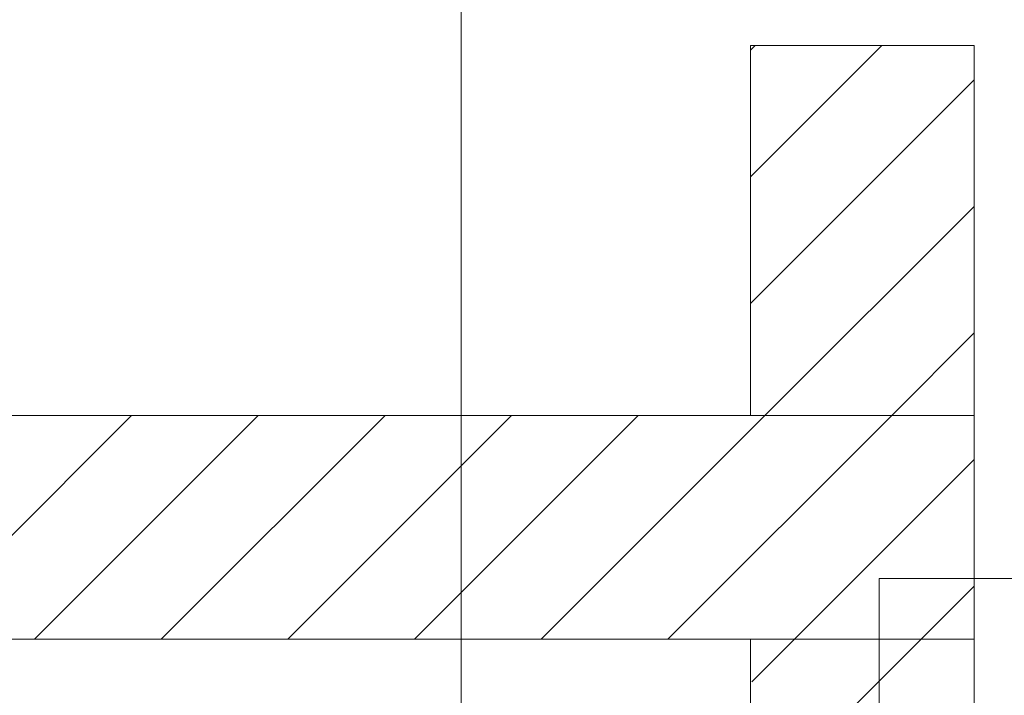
# Model space of a CAD drawing. Extents: x -500 to 300, y 62 to 1162.
# Tile 250 of 256: x 166 to 177, y 1009 to 1017. Entities that reach past the tile are written whole.
import ezdxf
from ezdxf.lldxf.tags import DXFTag

# ---------------------------------------------------------------- set-up
doc = ezdxf.new("R2010")
doc.units = 0
doc.layers.get('0').update_dxf_attribs({"lineweight": 13})
doc.layers.add('E_Detail_Beschriftung', color=7, linetype='Continuous', lineweight=13, true_color=0x009900)
doc.layers.add('E_Detail_Wandschraffur', color=7, linetype='Continuous', lineweight=5, true_color=0xc0c0c0)
doc.layers.add('E_Detail_Linie_Text_Bem', color=7, linetype='Continuous', lineweight=13)
doc.styles.get("Standard").update_dxf_attribs({"font": 'ARIALN.TTF'})
tags = doc.linetypes.add('fein_strichliert', pattern=[4, 1, -2, 1]).pattern_tags.tags
tags[8:9] = [DXFTag(74, 4), DXFTag(75, 0), DXFTag(340, '0'), DXFTag(46, 0.0), DXFTag(50, 0.0), DXFTag(44, 0.0), DXFTag(45, 0.0)]
tags[6:7] = [DXFTag(74, 4), DXFTag(75, 0), DXFTag(340, '0'), DXFTag(46, 0.0), DXFTag(50, 0.0), DXFTag(44, 0.0), DXFTag(45, 0.0)]
tags[4:5] = [DXFTag(74, 4), DXFTag(75, 0), DXFTag(340, '0'), DXFTag(46, 0.0), DXFTag(50, 0.0), DXFTag(44, 0.0), DXFTag(45, 0.0)]
tags = doc.linetypes.add('fein_strichliert-A06G93S58I', pattern=[4, 1, -2, 1]).pattern_tags.tags
tags[8:9] = [DXFTag(74, 4), DXFTag(75, 0), DXFTag(340, '0'), DXFTag(46, 0.0), DXFTag(50, 0.0), DXFTag(44, 0.0), DXFTag(45, 0.0)]
tags[6:7] = [DXFTag(74, 4), DXFTag(75, 0), DXFTag(340, '0'), DXFTag(46, 0.0), DXFTag(50, 0.0), DXFTag(44, 0.0), DXFTag(45, 0.0)]
tags[4:5] = [DXFTag(74, 4), DXFTag(75, 0), DXFTag(340, '0'), DXFTag(46, 0.0), DXFTag(50, 0.0), DXFTag(44, 0.0), DXFTag(45, 0.0)]

# ---------------------------------------------------------------- blocks, each defined once
blk = doc.blocks.new('Referenz-A06G93SG8I')
at = {"layer": 'E_Detail_Linie_Text_Bem', "linetype": 'fein_strichliert-A06G93S58I', "ltscale": 0.65}
blk.add_line((170.571, 968.94), (170.571, 1021.819), dxfattribs=at)
at = {"layer": 'E_Detail_Linie_Text_Bem', "linetype": 'Continuous', "ltscale": 0.13}
for p, q in [((173.8, 1016.382), (176.3, 1016.382)), ((173.8, 1012.248), (173.8, 1016.382)), ((176.3, 1016.382), (176.3, 1012.248)), ((176.3, 1012.248), (124.973, 1012.248)), ((176.3, 1012.248), (173.8, 1012.248)), ((176.3, 1009.748), (176.3, 1012.248)), ((124.973, 1009.748), (173.8, 1009.748)), ((135.365, 1009.748), (176.3, 1009.748)), ((173.8, 1009.748), (176.3, 1009.748)), ((173.8, 997.948), (173.8, 1009.748)), ((176.3, 1009.748), (176.3, 969.748))]:
    blk.add_line(p, q, dxfattribs=at)
at = {"layer": 'E_Detail_Linie_Text_Bem', "color": 0, "linetype": 'Continuous', "ltscale": 0.13}
for p, q in [((175.237, 1008.779), (175.237, 1010.427)), ((175.237, 1010.427), (177.497, 1010.427))]:
    blk.add_line(p, q, dxfattribs=at)
at = {"layer": 'E_Detail_Wandschraffur', "linetype": 'fein_strichliert', "ltscale": 0.13}
for p, q in [((173.8, 1014.913), (175.269, 1016.382)), ((173.963, 1012.248), (176.3, 1014.584)), ((165.806, 1009.748), (168.306, 1012.248)), ((168.635, 1009.748), (171.135, 1012.248)), ((171.463, 1009.748), (173.963, 1012.248)), ((174.292, 1009.748), (176.3, 1011.756)), ((173.815, 1009.271), (174.292, 1009.748))]:
    blk.add_line(p, q, dxfattribs=at)
at = {"layer": 'E_Detail_Wandschraffur', "linetype": 'ByBlock', "ltscale": 0.13}
for p, q in [((173.8, 1016.327), (173.855, 1016.382)), ((173.8, 1013.499), (176.3, 1015.999)), ((175.378, 1012.248), (176.3, 1013.17)), ((164.392, 1009.748), (166.892, 1012.248)), ((167.221, 1009.748), (169.721, 1012.248)), ((170.049, 1009.748), (172.549, 1012.248)), ((172.878, 1009.748), (175.378, 1012.248)), ((175.706, 1009.748), (176.3, 1010.342)), ((174.881, 1008.923), (175.706, 1009.748))]:
    blk.add_line(p, q, dxfattribs=at)
at = {"layer": 'E_Detail_Beschriftung', "linetype": 'Continuous', "ltscale": 0.13, "insert": (171.353, 1001.593), "char_height": 1.4, "attachment_point": 1, "rotation": 90}
blk.add_mtext('{\\fArial Narrow;Endtüllen}', dxfattribs=at)

msp = doc.modelspace()

# ---------------------------------------------------------------- block references
at = {"color": 8, "lineweight": 25, "ltscale": 0.25, "true_color": 0x808080}
msp.add_blockref('Referenz-A06G93SG8I', (0, 0), dxfattribs=at)

doc.saveas('drawing.dxf')
